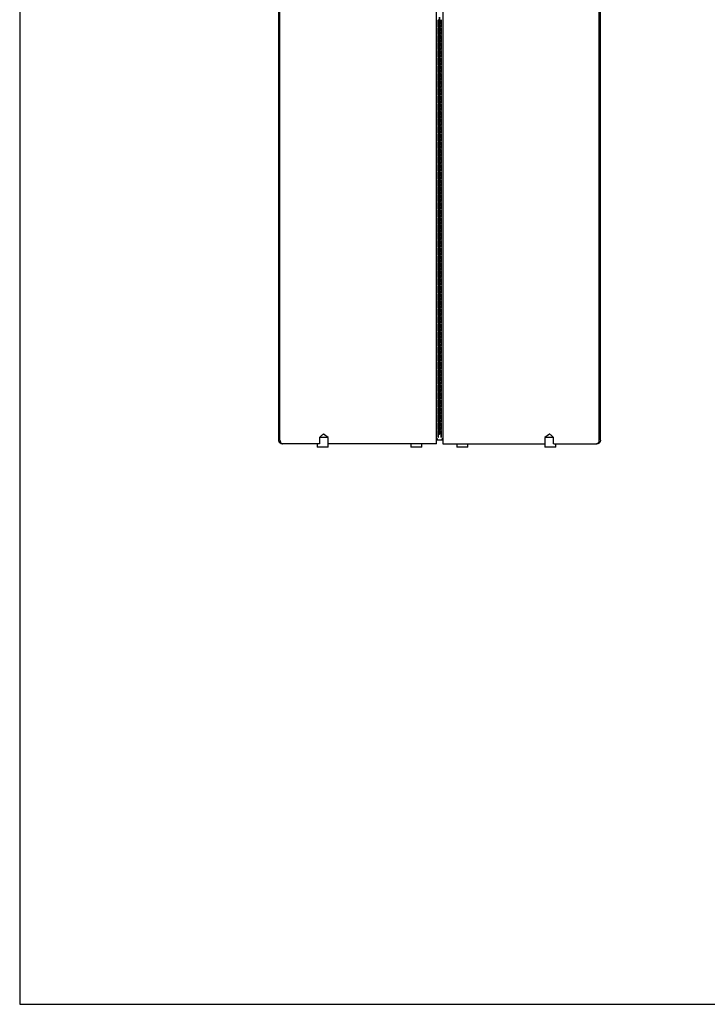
# Model space of a CAD drawing. Header units: millimetres. Extents: x -187 to 3913, y -24 to 2846.
# Tile 1 of 6: x -187 to 811, y -24 to 1407. Entities that reach past the tile are written whole.
import ezdxf

# ---------------------------------------------------------------- set-up
doc = ezdxf.new("R2010")
doc.units = ezdxf.units.MM
doc.header["$LTSCALE"] = 10
doc.layers.add('SCHIZZI', color=9, linetype='Continuous')

msp = doc.modelspace()

# ---------------------------------------------------------------- linework, layer by layer
for p, q in [((418.05, 791.09), (418.05, 2621.09)), ((427.58, 2621.09), (427.58, 791.09)), ((189.32, 796.09), (189.32, 2616.09)), ((190.97, 796.09), (190.97, 2616.09)), ((654.66, 796.09), (654.66, 2616.09)), ((656.31, 796.09), (656.31, 2616.09)), ((420.31, 1406.41), (420.31, 1397.41)), ((421.31, 1397.41), (421.31, 1406.41)), ((422.31, 1410.91), (422.31, 1401.91)), ((423.31, 1401.91), (423.31, 1410.91)), ((424.31, 1406.41), (424.31, 1397.41)), ((425.31, 1397.41), (425.31, 1406.41)), ((420.31, 1395.37), (420.31, 1386.37)), ((421.31, 1386.37), (421.31, 1395.37)), ((422.31, 1399.87), (422.31, 1390.87)), ((422.31, 1388.82), (422.31, 1379.82)), ((423.31, 1390.87), (423.31, 1399.87)), ((423.31, 1379.82), (423.31, 1388.82)), ((424.31, 1395.37), (424.31, 1386.37)), ((425.31, 1386.37), (425.31, 1395.37)), ((420.31, 1384.32), (420.31, 1375.32)), ((421.31, 1375.32), (421.31, 1384.32)), ((422.31, 1377.78), (422.31, 1368.78)), ((423.31, 1368.78), (423.31, 1377.78)), ((424.31, 1384.32), (424.31, 1375.32)), ((425.31, 1375.32), (425.31, 1384.32)), ((420.31, 1373.28), (420.31, 1364.28)), ((420.31, 1362.23), (420.31, 1353.23)), ((421.31, 1364.28), (421.31, 1373.28)), ((421.31, 1353.23), (421.31, 1362.23)), ((422.31, 1366.73), (422.31, 1357.73)), ((423.31, 1357.73), (423.31, 1366.73)), ((424.31, 1373.28), (424.31, 1364.28)), ((424.31, 1362.23), (424.31, 1353.23)), ((425.31, 1364.28), (425.31, 1373.28)), ((425.31, 1353.23), (425.31, 1362.23)), ((420.31, 1351.19), (420.31, 1342.19)), ((421.31, 1342.19), (421.31, 1351.19)), ((422.31, 1355.69), (422.31, 1346.69)), ((423.31, 1346.69), (423.31, 1355.69)), ((424.31, 1351.19), (424.31, 1342.19)), ((425.31, 1342.19), (425.31, 1351.19)), ((420.31, 1340.14), (420.31, 1331.14)), ((421.31, 1331.14), (421.31, 1340.14)), ((422.31, 1344.64), (422.31, 1335.64)), ((422.31, 1333.6), (422.31, 1324.6)), ((423.31, 1335.64), (423.31, 1344.64)), ((423.31, 1324.6), (423.31, 1333.6)), ((424.31, 1340.14), (424.31, 1331.14)), ((425.31, 1331.14), (425.31, 1340.14)), ((420.31, 1329.1), (420.31, 1320.1)), ((420.31, 1318.05), (420.31, 1309.05)), ((421.31, 1320.1), (421.31, 1329.1)), ((421.31, 1309.05), (421.31, 1318.05)), ((422.31, 1322.55), (422.31, 1313.55)), ((423.31, 1313.55), (423.31, 1322.55)), ((424.31, 1329.1), (424.31, 1320.1)), ((424.31, 1318.05), (424.31, 1309.05)), ((425.31, 1320.1), (425.31, 1329.1)), ((425.31, 1309.05), (425.31, 1318.05)), ((420.31, 1307.01), (420.31, 1298.01)), ((421.31, 1298.01), (421.31, 1307.01)), ((422.31, 1311.51), (422.31, 1302.51)), ((423.31, 1302.51), (423.31, 1311.51)), ((424.31, 1307.01), (424.31, 1298.01)), ((425.31, 1298.01), (425.31, 1307.01)), ((420.31, 1295.96), (420.31, 1286.96)), ((421.31, 1286.96), (421.31, 1295.96)), ((422.31, 1300.46), (422.31, 1291.46)), ((422.31, 1289.42), (422.31, 1280.42)), ((423.31, 1291.46), (423.31, 1300.46)), ((423.31, 1280.42), (423.31, 1289.42)), ((424.31, 1295.96), (424.31, 1286.96)), ((425.31, 1286.96), (425.31, 1295.96)), ((420.31, 1284.92), (420.31, 1275.92)), ((420.31, 1273.87), (420.31, 1264.87)), ((421.31, 1275.92), (421.31, 1284.92)), ((421.31, 1264.87), (421.31, 1273.87)), ((422.31, 1278.37), (422.31, 1269.37)), ((423.31, 1269.37), (423.31, 1278.37)), ((424.31, 1284.92), (424.31, 1275.92)), ((424.31, 1273.87), (424.31, 1264.87)), ((425.31, 1275.92), (425.31, 1284.92)), ((425.31, 1264.87), (425.31, 1273.87)), ((420.31, 1262.83), (420.31, 1253.83)), ((421.31, 1253.83), (421.31, 1262.83)), ((422.31, 1267.33), (422.31, 1258.33)), ((423.31, 1258.33), (423.31, 1267.33)), ((424.31, 1262.83), (424.31, 1253.83)), ((425.31, 1253.83), (425.31, 1262.83)), ((420.31, 1251.78), (420.31, 1242.78)), ((421.31, 1242.78), (421.31, 1251.78)), ((422.31, 1256.28), (422.31, 1247.28)), ((422.31, 1245.24), (422.31, 1236.24)), ((423.31, 1247.28), (423.31, 1256.28)), ((423.31, 1236.24), (423.31, 1245.24)), ((424.31, 1251.78), (424.31, 1242.78)), ((425.31, 1242.78), (425.31, 1251.78)), ((420.31, 1240.74), (420.31, 1231.74)), ((421.31, 1231.74), (421.31, 1240.74)), ((422.31, 1234.19), (422.31, 1225.19)), ((423.31, 1225.19), (423.31, 1234.19)), ((424.31, 1240.74), (424.31, 1231.74)), ((425.31, 1231.74), (425.31, 1240.74)), ((420.31, 1229.69), (420.31, 1220.69)), ((420.31, 1218.65), (420.31, 1209.65)), ((421.31, 1220.69), (421.31, 1229.69)), ((421.31, 1209.65), (421.31, 1218.65)), ((422.31, 1223.15), (422.31, 1214.15)), ((423.31, 1214.15), (423.31, 1223.15)), ((424.31, 1229.69), (424.31, 1220.69)), ((424.31, 1218.65), (424.31, 1209.65)), ((425.31, 1220.69), (425.31, 1229.69)), ((425.31, 1209.65), (425.31, 1218.65)), ((420.31, 1207.61), (420.31, 1198.61)), ((421.31, 1198.61), (421.31, 1207.61)), ((422.31, 1212.11), (422.31, 1203.11)), ((423.31, 1203.11), (423.31, 1212.11)), ((424.31, 1207.61), (424.31, 1198.61)), ((425.31, 1198.61), (425.31, 1207.61)), ((420.31, 1196.56), (420.31, 1187.56)), ((421.31, 1187.56), (421.31, 1196.56)), ((422.31, 1201.06), (422.31, 1192.06)), ((422.31, 1190.02), (422.31, 1181.02)), ((423.31, 1192.06), (423.31, 1201.06)), ((423.31, 1181.02), (423.31, 1190.02)), ((424.31, 1196.56), (424.31, 1187.56)), ((425.31, 1187.56), (425.31, 1196.56)), ((420.31, 1185.52), (420.31, 1176.52)), ((420.31, 1174.47), (420.31, 1165.47)), ((421.31, 1176.52), (421.31, 1185.52)), ((421.31, 1165.47), (421.31, 1174.47)), ((422.31, 1178.97), (422.31, 1169.97)), ((423.31, 1169.97), (423.31, 1178.97)), ((424.31, 1185.52), (424.31, 1176.52)), ((424.31, 1174.47), (424.31, 1165.47)), ((425.31, 1176.52), (425.31, 1185.52)), ((425.31, 1165.47), (425.31, 1174.47)), ((420.31, 1163.43), (420.31, 1154.43)), ((421.31, 1154.43), (421.31, 1163.43)), ((422.31, 1167.93), (422.31, 1158.93)), ((423.31, 1158.93), (423.31, 1167.93)), ((424.31, 1163.43), (424.31, 1154.43)), ((425.31, 1154.43), (425.31, 1163.43)), ((420.31, 1152.38), (420.31, 1143.38)), ((421.31, 1143.38), (421.31, 1152.38)), ((422.31, 1156.88), (422.31, 1147.88)), ((422.31, 1145.84), (422.31, 1136.84)), ((423.31, 1147.88), (423.31, 1156.88)), ((423.31, 1136.84), (423.31, 1145.84)), ((424.31, 1152.38), (424.31, 1143.38)), ((425.31, 1143.38), (425.31, 1152.38)), ((420.31, 1141.34), (420.31, 1132.34)), ((421.31, 1132.34), (421.31, 1141.34)), ((422.31, 1134.79), (422.31, 1125.79)), ((423.31, 1125.79), (423.31, 1134.79)), ((424.31, 1141.34), (424.31, 1132.34)), ((425.31, 1132.34), (425.31, 1141.34)), ((420.31, 1130.29), (420.31, 1121.29)), ((420.31, 1119.25), (420.31, 1110.25)), ((421.31, 1121.29), (421.31, 1130.29)), ((421.31, 1110.25), (421.31, 1119.25)), ((422.31, 1123.75), (422.31, 1114.75)), ((423.31, 1114.75), (423.31, 1123.75)), ((424.31, 1130.29), (424.31, 1121.29)), ((424.31, 1119.25), (424.31, 1110.25)), ((425.31, 1121.29), (425.31, 1130.29)), ((425.31, 1110.25), (425.31, 1119.25)), ((420.31, 1108.2), (420.31, 1099.2)), ((421.31, 1099.2), (421.31, 1108.2)), ((422.31, 1112.7), (422.31, 1103.7)), ((423.31, 1103.7), (423.31, 1112.7)), ((424.31, 1108.2), (424.31, 1099.2)), ((425.31, 1099.2), (425.31, 1108.2)), ((420.31, 1097.16), (420.31, 1088.16)), ((421.31, 1088.16), (421.31, 1097.16)), ((422.31, 1101.66), (422.31, 1092.66)), ((422.31, 1090.61), (422.31, 1081.61)), ((423.31, 1092.66), (423.31, 1101.66)), ((423.31, 1081.61), (423.31, 1090.61)), ((424.31, 1097.16), (424.31, 1088.16)), ((425.31, 1088.16), (425.31, 1097.16)), ((420.31, 1086.11), (420.31, 1077.11)), ((420.31, 1075.07), (420.31, 1066.07)), ((421.31, 1077.11), (421.31, 1086.11)), ((421.31, 1066.07), (421.31, 1075.07)), ((422.31, 1079.57), (422.31, 1070.57)), ((423.31, 1070.57), (423.31, 1079.57)), ((424.31, 1086.11), (424.31, 1077.11)), ((424.31, 1075.07), (424.31, 1066.07)), ((425.31, 1077.11), (425.31, 1086.11)), ((425.31, 1066.07), (425.31, 1075.07)), ((420.31, 1064.02), (420.31, 1055.02)), ((421.31, 1055.02), (421.31, 1064.02)), ((422.31, 1068.52), (422.31, 1059.52)), ((423.31, 1059.52), (423.31, 1068.52)), ((424.31, 1064.02), (424.31, 1055.02)), ((425.31, 1055.02), (425.31, 1064.02)), ((420.31, 1052.98), (420.31, 1043.98)), ((421.31, 1043.98), (421.31, 1052.98)), ((422.31, 1057.48), (422.31, 1048.48)), ((422.31, 1046.43), (422.31, 1037.43)), ((423.31, 1048.48), (423.31, 1057.48)), ((423.31, 1037.43), (423.31, 1046.43)), ((424.31, 1052.98), (424.31, 1043.98)), ((425.31, 1043.98), (425.31, 1052.98)), ((420.31, 1041.93), (420.31, 1032.93)), ((420.31, 1030.89), (420.31, 1021.89)), ((421.31, 1032.93), (421.31, 1041.93)), ((421.31, 1021.89), (421.31, 1030.89)), ((422.31, 1035.39), (422.31, 1026.39)), ((423.31, 1026.39), (423.31, 1035.39)), ((424.31, 1041.93), (424.31, 1032.93)), ((424.31, 1030.89), (424.31, 1021.89)), ((425.31, 1032.93), (425.31, 1041.93)), ((425.31, 1021.89), (425.31, 1030.89)), ((420.31, 1019.84), (420.31, 1010.84)), ((421.31, 1010.84), (421.31, 1019.84)), ((422.31, 1024.34), (422.31, 1015.34)), ((423.31, 1015.34), (423.31, 1024.34)), ((424.31, 1019.84), (424.31, 1010.84)), ((425.31, 1010.84), (425.31, 1019.84)), ((420.31, 1008.8), (420.31, 999.8)), ((421.31, 999.8), (421.31, 1008.8)), ((422.31, 1013.3), (422.31, 1004.3)), ((422.31, 1002.25), (422.31, 993.25)), ((423.31, 1004.3), (423.31, 1013.3)), ((423.31, 993.25), (423.31, 1002.25)), ((424.31, 1008.8), (424.31, 999.8)), ((425.31, 999.8), (425.31, 1008.8)), ((420.31, 997.75), (420.31, 988.75)), ((421.31, 988.75), (421.31, 997.75)), ((422.31, 991.21), (422.31, 982.21)), ((423.31, 982.21), (423.31, 991.21)), ((424.31, 997.75), (424.31, 988.75)), ((425.31, 988.75), (425.31, 997.75)), ((420.31, 986.71), (420.31, 977.71)), ((420.31, 975.66), (420.31, 966.66)), ((421.31, 977.71), (421.31, 986.71)), ((421.31, 966.66), (421.31, 975.66)), ((422.31, 980.16), (422.31, 971.16)), ((423.31, 971.16), (423.31, 980.16)), ((424.31, 986.71), (424.31, 977.71)), ((424.31, 975.66), (424.31, 966.66)), ((425.31, 977.71), (425.31, 986.71)), ((425.31, 966.66), (425.31, 975.66)), ((420.31, 964.62), (420.31, 955.62)), ((421.31, 955.62), (421.31, 964.62)), ((422.31, 969.12), (422.31, 960.12)), ((423.31, 960.12), (423.31, 969.12)), ((424.31, 964.62), (424.31, 955.62)), ((425.31, 955.62), (425.31, 964.62)), ((420.31, 953.58), (420.31, 944.58)), ((421.31, 944.58), (421.31, 953.58)), ((422.31, 958.08), (422.31, 949.08)), ((422.31, 947.03), (422.31, 938.03)), ((423.31, 949.08), (423.31, 958.08)), ((423.31, 938.03), (423.31, 947.03)), ((424.31, 953.58), (424.31, 944.58)), ((425.31, 944.58), (425.31, 953.58)), ((420.31, 942.53), (420.31, 933.53)), ((420.31, 931.49), (420.31, 922.49)), ((421.31, 933.53), (421.31, 942.53)), ((421.31, 922.49), (421.31, 931.49)), ((422.31, 935.99), (422.31, 926.99)), ((423.31, 926.99), (423.31, 935.99)), ((424.31, 942.53), (424.31, 933.53)), ((424.31, 931.49), (424.31, 922.49)), ((425.31, 933.53), (425.31, 942.53)), ((425.31, 922.49), (425.31, 931.49)), ((420.31, 920.44), (420.31, 911.44)), ((421.31, 911.44), (421.31, 920.44)), ((422.31, 924.94), (422.31, 915.94)), ((423.31, 915.94), (423.31, 924.94)), ((424.31, 920.44), (424.31, 911.44)), ((425.31, 911.44), (425.31, 920.44)), ((420.31, 909.4), (420.31, 900.4)), ((421.31, 900.4), (421.31, 909.4)), ((422.31, 913.9), (422.31, 904.9)), ((422.31, 902.85), (422.31, 893.85)), ((423.31, 904.9), (423.31, 913.9)), ((423.31, 893.85), (423.31, 902.85)), ((424.31, 909.4), (424.31, 900.4)), ((425.31, 900.4), (425.31, 909.4)), ((420.31, 898.35), (420.31, 889.35)), ((420.31, 887.31), (420.31, 878.31)), ((421.31, 889.35), (421.31, 898.35)), ((421.31, 878.31), (421.31, 887.31)), ((422.31, 891.81), (422.31, 882.81)), ((423.31, 882.81), (423.31, 891.81)), ((424.31, 898.35), (424.31, 889.35)), ((424.31, 887.31), (424.31, 878.31)), ((425.31, 889.35), (425.31, 898.35)), ((425.31, 878.31), (425.31, 887.31)), ((420.31, 876.26), (420.31, 867.26)), ((421.31, 867.26), (421.31, 876.26)), ((422.31, 880.76), (422.31, 871.76)), ((423.31, 871.76), (423.31, 880.76)), ((424.31, 876.26), (424.31, 867.26)), ((425.31, 867.26), (425.31, 876.26)), ((420.31, 865.22), (420.31, 856.22)), ((421.31, 856.22), (421.31, 865.22)), ((422.31, 869.72), (422.31, 860.72)), ((422.31, 858.67), (422.31, 849.67)), ((423.31, 860.72), (423.31, 869.72)), ((423.31, 849.67), (423.31, 858.67)), ((424.31, 865.22), (424.31, 856.22)), ((425.31, 856.22), (425.31, 865.22)), ((420.31, 854.17), (420.31, 845.17)), ((421.31, 845.17), (421.31, 854.17)), ((422.31, 847.63), (422.31, 838.63)), ((423.31, 838.63), (423.31, 847.63)), ((424.31, 854.17), (424.31, 845.17)), ((425.31, 845.17), (425.31, 854.17)), ((420.31, 843.13), (420.31, 834.13)), ((420.31, 832.08), (420.31, 823.08)), ((421.31, 834.13), (421.31, 843.13)), ((421.31, 823.08), (421.31, 832.08)), ((422.31, 836.58), (422.31, 827.58)), ((423.31, 827.58), (423.31, 836.58)), ((424.31, 843.13), (424.31, 834.13)), ((424.31, 832.08), (424.31, 823.08)), ((425.31, 834.13), (425.31, 843.13)), ((425.31, 823.08), (425.31, 832.08)), ((420.31, 821.04), (420.31, 812.04)), ((421.31, 812.04), (421.31, 821.04)), ((422.31, 825.54), (422.31, 816.54)), ((423.31, 816.54), (423.31, 825.54)), ((424.31, 821.04), (424.31, 812.04)), ((425.31, 812.04), (425.31, 821.04)), ((261.13, 800.09), (255.81, 804.15)), ((420.31, 809.99), (420.31, 800.99)), ((421.31, 800.99), (421.31, 809.99)), ((422.31, 814.49), (422.31, 805.49)), ((423.31, 805.49), (423.31, 814.49)), ((424.31, 809.99), (424.31, 800.99)), ((425.31, 800.99), (425.31, 809.99)), ((581.09, 804.27), (575.61, 800.09)), ((195.13, 791.09), (193.48, 791.09)), ((247.93, 791.09), (195.13, 791.09)), ((245.13, 791.09), (245.13, 786.09)), ((248.37, 791.09), (247.93, 791.09)), ((248.37, 800.09), (248.37, 791.09)), ((261.13, 800.09), (248.37, 800.09)), ((261.13, 786.09), (261.13, 800.09)), ((418.05, 791.09), (261.13, 791.09)), ((380.9, 791.09), (380.9, 786.09)), ((396.9, 786.09), (396.9, 791.09)), ((418.3, 797.79), (418.05, 797.79)), ((418.05, 796.89), (427.58, 796.89)), ((421.31, 801.09), (420.31, 801.09)), ((425.31, 801.09), (424.31, 801.09)), ((427.34, 797.79), (427.58, 797.79)), ((427.58, 791.09), (575.61, 791.09)), ((447.84, 791.09), (447.84, 786.09)), ((463.84, 786.09), (463.84, 791.09)), ((575.61, 800.09), (575.61, 786.09)), ((588.01, 800.09), (575.61, 800.09)), ((588.01, 791.09), (588.01, 800.09)), ((588.49, 791.09), (588.01, 791.09)), ((588.49, 791.09), (650.5, 791.09)), ((591.61, 786.09), (591.61, 791.09)), ((652.15, 791.09), (650.5, 791.09)), ((261.13, 786.09), (245.13, 786.09)), ((392.34, 786.09), (380.9, 786.09)), ((396.9, 786.09), (392.34, 786.09)), ((463.84, 786.09), (447.84, 786.09)), ((589.37, 786.09), (575.61, 786.09)), ((591.61, 786.09), (589.37, 786.09))]:
    msp.add_line(p, q)
for centre, start, end in [((420.81, 1406.41), 0, 180), ((424.81, 1406.41), 0, 180), ((420.81, 1397.41), 180, 0), ((420.81, 1395.37), 360, 180), ((422.81, 1401.91), 180, 0), ((422.81, 1399.87), 0, 180), ((422.81, 1390.87), 180, 0), ((422.81, 1388.82), 0, 180), ((424.81, 1397.41), 180, 0), ((424.81, 1395.37), 360, 180), ((420.81, 1386.37), 180, 0), ((420.81, 1384.32), 0, 180), ((420.81, 1375.32), 180, 0), ((422.81, 1379.82), 180, 0), ((422.81, 1377.78), 0, 180), ((424.81, 1386.37), 180, 0), ((424.81, 1384.32), 0, 180), ((424.81, 1375.32), 180, 0), ((420.81, 1373.28), 360, 180), ((420.81, 1364.28), 180, 0), ((420.81, 1362.23), 360, 180), ((422.81, 1368.78), 180, 0), ((422.81, 1366.73), 0, 180), ((424.81, 1373.28), 360, 180), ((424.81, 1364.28), 180, 0), ((424.81, 1362.23), 360, 180), ((420.81, 1353.23), 180, 0), ((420.81, 1351.19), 360, 180), ((422.81, 1357.73), 180, 0), ((422.81, 1355.69), 0, 180), ((422.81, 1346.69), 180, 0), ((424.81, 1353.23), 180, 0), ((424.81, 1351.19), 360, 180), ((420.81, 1342.19), 180, 0), ((420.81, 1340.14), 360, 180), ((420.81, 1331.14), 180, 0), ((422.81, 1344.64), 0, 180), ((422.81, 1335.64), 180, 0), ((422.81, 1333.6), 0, 180), ((424.81, 1342.19), 180, 0), ((424.81, 1340.14), 360, 180), ((424.81, 1331.14), 180, 0), ((420.81, 1329.1), 360, 180), ((420.81, 1320.1), 180, 0), ((420.81, 1318.05), 360, 180), ((422.81, 1324.6), 180, 0), ((422.81, 1322.55), 0, 180), ((424.81, 1329.1), 360, 180), ((424.81, 1320.1), 180, 0), ((424.81, 1318.05), 360, 180), ((420.81, 1309.05), 180, 0), ((420.81, 1307.01), 0, 180), ((422.81, 1313.55), 180, 0), ((422.81, 1311.51), 0, 180), ((422.81, 1302.51), 180, 0), ((424.81, 1309.05), 180, 0), ((424.81, 1307.01), 0, 180), ((420.81, 1298.01), 180, 0), ((420.81, 1295.96), 360, 180), ((422.81, 1300.46), 0, 180), ((422.81, 1291.46), 180, 0), ((422.81, 1289.42), 0, 180), ((424.81, 1298.01), 180, 0), ((424.81, 1295.96), 360, 180), ((420.81, 1286.96), 180, 0), ((420.81, 1284.92), 360, 180), ((420.81, 1275.92), 180, 0), ((420.81, 1273.87), 0, 180), ((422.81, 1280.42), 180, 0), ((422.81, 1278.37), 0, 180), ((424.81, 1286.96), 180, 0), ((424.81, 1284.92), 360, 180), ((424.81, 1275.92), 180, 0), ((424.81, 1273.87), 0, 180), ((420.81, 1264.87), 180, 0), ((420.81, 1262.83), 360, 180), ((422.81, 1269.37), 180, 0), ((422.81, 1267.33), 0, 180), ((424.81, 1264.87), 180, 0), ((424.81, 1262.83), 360, 180), ((420.81, 1253.83), 180, 0), ((420.81, 1251.78), 0, 180), ((422.81, 1258.33), 180, 0), ((422.81, 1256.28), 0, 180), ((422.81, 1247.28), 180, 0), ((422.81, 1245.24), 0, 180), ((424.81, 1253.83), 180, 0), ((424.81, 1251.78), 0, 180), ((420.81, 1242.78), 180, 0), ((420.81, 1240.74), 0, 180), ((420.81, 1231.74), 180, 0), ((422.81, 1236.24), 180, 0), ((422.81, 1234.19), 0, 180), ((424.81, 1242.78), 180, 0), ((424.81, 1240.74), 360, 180), ((424.81, 1231.74), 180, 0), ((420.81, 1229.69), 0, 180), ((420.81, 1220.69), 180, 0), ((420.81, 1218.65), 0, 180), ((422.81, 1225.19), 180, 0), ((422.81, 1223.15), 0, 180), ((424.81, 1229.69), 0, 180), ((424.81, 1220.69), 180, 0), ((424.81, 1218.65), 360, 180), ((420.81, 1209.65), 180, 0), ((420.81, 1207.61), 0, 180), ((422.81, 1214.15), 180, 0), ((422.81, 1212.11), 0, 180), ((422.81, 1203.11), 180, 0), ((424.81, 1209.65), 180, 0), ((424.81, 1207.61), 0, 180), ((420.81, 1198.61), 180, 0), ((420.81, 1196.56), 0, 180), ((422.81, 1201.06), 0, 180), ((422.81, 1192.06), 180, 0), ((422.81, 1190.02), 0, 180), ((424.81, 1198.61), 180, 0), ((424.81, 1196.56), 360, 180), ((420.81, 1187.56), 180, 0), ((420.81, 1185.52), 0, 180), ((420.81, 1176.52), 180, 0), ((420.81, 1174.47), 0, 180), ((422.81, 1181.02), 180, 0), ((422.81, 1178.97), 0, 180), ((424.81, 1187.56), 180, 0), ((424.81, 1185.52), 0, 180), ((424.81, 1176.52), 180, 0), ((424.81, 1174.47), 0, 180), ((420.81, 1165.47), 180, 0), ((420.81, 1163.43), 0, 180), ((422.81, 1169.97), 180, 0), ((422.81, 1167.93), 0, 180), ((424.81, 1165.47), 180, 0), ((424.81, 1163.43), 0, 180), ((420.81, 1154.43), 180, 0), ((420.81, 1152.38), 0, 180), ((422.81, 1158.93), 180, 0), ((422.81, 1156.88), 0, 180), ((422.81, 1147.88), 180, 0), ((422.81, 1145.84), 0, 180), ((424.81, 1154.43), 180, 0), ((424.81, 1152.38), 360, 180), ((420.81, 1143.38), 180, 0), ((420.81, 1141.34), 0, 180), ((420.81, 1132.34), 180, 0), ((420.81, 1130.29), 0, 180), ((422.81, 1136.84), 180, 0), ((422.81, 1134.79), 0, 180), ((424.81, 1143.38), 180, 0), ((424.81, 1141.34), 360, 180), ((424.81, 1132.34), 180, 0), ((424.81, 1130.29), 0, 180), ((420.81, 1121.29), 180, 0), ((420.81, 1119.25), 0, 180), ((422.81, 1125.79), 180, 0), ((422.81, 1123.75), 0, 180), ((424.81, 1121.29), 180, 0), ((424.81, 1119.25), 360, 180), ((420.81, 1110.25), 180, 0), ((420.81, 1108.2), 0, 180), ((422.81, 1114.75), 180, 0), ((422.81, 1112.7), 0, 180), ((422.81, 1103.7), 180, 0), ((422.81, 1101.66), 0, 180), ((424.81, 1110.25), 180, 0), ((424.81, 1108.2), 0, 180), ((420.81, 1099.2), 180, 0), ((420.81, 1097.16), 0, 180), ((420.81, 1088.16), 180, 0), ((422.81, 1092.66), 180, 0), ((422.81, 1090.61), 0, 180), ((424.81, 1099.2), 180, 0), ((424.81, 1097.16), 360, 180), ((424.81, 1088.16), 180, 0), ((420.81, 1086.11), 0, 180), ((420.81, 1077.11), 180, 0), ((420.81, 1075.07), 0, 180), ((422.81, 1081.61), 180, 0), ((422.81, 1079.57), 0, 180), ((424.81, 1086.11), 0, 180), ((424.81, 1077.11), 180, 0), ((424.81, 1075.07), 0, 180), ((420.81, 1066.07), 180, 0), ((420.81, 1064.02), 0, 180), ((422.81, 1070.57), 180, 0), ((422.81, 1068.52), 0, 180), ((422.81, 1059.52), 180, 0), ((424.81, 1066.07), 180, 0), ((424.81, 1064.02), 0, 180), ((420.81, 1055.02), 180, 0), ((420.81, 1052.98), 0, 180), ((422.81, 1057.48), 0, 180), ((422.81, 1048.48), 180, 0), ((422.81, 1046.43), 0, 180), ((424.81, 1055.02), 180, 0), ((424.81, 1052.98), 0, 180), ((420.81, 1043.98), 180, 0), ((420.81, 1041.93), 0, 180), ((420.81, 1032.93), 180, 0), ((420.81, 1030.89), 360, 180), ((422.81, 1037.43), 180, 0), ((422.81, 1035.39), 0, 180), ((424.81, 1043.98), 180, 0), ((424.81, 1041.93), 360, 180), ((424.81, 1032.93), 180, 0), ((424.81, 1030.89), 360, 180), ((420.81, 1021.89), 180, 0), ((420.81, 1019.84), 0, 180), ((422.81, 1026.39), 180, 0), ((422.81, 1024.34), 0, 180), ((424.81, 1021.89), 180, 0), ((424.81, 1019.84), 0, 180), ((420.81, 1010.84), 180, 0), ((420.81, 1008.8), 360, 180), ((422.81, 1015.34), 180, 0), ((422.81, 1013.3), 0, 180), ((422.81, 1004.3), 180, 0), ((422.81, 1002.25), 0, 180), ((424.81, 1010.84), 180, 0), ((424.81, 1008.8), 360, 180), ((420.81, 999.8), 180, 0), ((420.81, 997.75), 360, 180), ((420.81, 988.75), 180, 0), ((422.81, 993.25), 180, 0), ((422.81, 991.21), 0, 180), ((424.81, 999.8), 180, 0), ((424.81, 997.75), 360, 180), ((424.81, 988.75), 180, 0), ((420.81, 986.71), 360, 180), ((420.81, 977.71), 180, 0), ((420.81, 975.66), 360, 180), ((422.81, 982.21), 180, 0), ((422.81, 980.16), 0, 180), ((424.81, 986.71), 360, 180), ((424.81, 977.71), 180, 0), ((424.81, 975.66), 360, 180), ((420.81, 966.66), 180, 0), ((420.81, 964.62), 360, 180), ((422.81, 971.16), 180, 0), ((422.81, 969.12), 0, 180), ((422.81, 960.12), 180, 0), ((424.81, 966.66), 180, 0), ((424.81, 964.62), 360, 180), ((420.81, 955.62), 180, 0), ((420.81, 953.58), 0, 180), ((420.81, 944.58), 180, 0), ((422.81, 958.08), 0, 180), ((422.81, 949.08), 180, 0), ((422.81, 947.03), 0, 180), ((424.81, 955.62), 180, 0), ((424.81, 953.58), 0, 180), ((424.81, 944.58), 180, 0), ((420.81, 942.53), 360, 180), ((420.81, 933.53), 180, 0), ((420.81, 931.49), 360, 180), ((422.81, 938.03), 180, 0), ((422.81, 935.99), 0, 180), ((424.81, 942.53), 360, 180), ((424.81, 933.53), 180, 0), ((424.81, 931.49), 360, 180), ((420.81, 922.49), 180, 0), ((420.81, 920.44), 360, 180), ((422.81, 926.99), 180, 0), ((422.81, 924.94), 0, 180), ((422.81, 915.94), 180, 0), ((424.81, 922.49), 180, 0), ((424.81, 920.44), 360, 180), ((420.81, 911.44), 180, 0), ((420.81, 909.4), 360, 180), ((422.81, 913.9), 0, 180), ((422.81, 904.9), 180, 0), ((422.81, 902.85), 0, 180), ((424.81, 911.44), 180, 0), ((424.81, 909.4), 360, 180), ((420.81, 900.4), 180, 0), ((420.81, 898.35), 360, 180), ((420.81, 889.35), 180, 0), ((420.81, 887.31), 360, 180), ((422.81, 893.85), 180, 0), ((422.81, 891.81), 0, 180), ((424.81, 900.4), 180, 0), ((424.81, 898.35), 360, 180), ((424.81, 889.35), 180, 0), ((424.81, 887.31), 360, 180), ((420.81, 878.31), 180, 0), ((420.81, 876.26), 0, 180), ((422.81, 882.81), 180, 0), ((422.81, 880.76), 0, 180), ((424.81, 878.31), 180, 0), ((424.81, 876.26), 0, 180), ((420.81, 867.26), 180, 0), ((420.81, 865.22), 360, 180), ((422.81, 871.76), 180, 0), ((422.81, 869.72), 0, 180), ((422.81, 860.72), 180, 0), ((422.81, 858.67), 0, 180), ((424.81, 867.26), 180, 0), ((424.81, 865.22), 360, 180), ((420.81, 856.22), 180, 0), ((420.81, 854.17), 0, 180), ((420.81, 845.17), 180, 0), ((422.81, 849.67), 180, 0), ((422.81, 847.63), 0, 180), ((424.81, 856.22), 180, 0), ((424.81, 854.17), 0, 180), ((424.81, 845.17), 180, 0), ((420.81, 843.13), 360, 180), ((420.81, 834.13), 180, 0), ((420.81, 832.08), 360, 180), ((422.81, 838.63), 180, 0), ((422.81, 836.58), 0, 180), ((424.81, 843.13), 360, 180), ((424.81, 834.13), 180, 0), ((424.81, 832.08), 360, 180), ((420.81, 823.08), 180, 0), ((420.81, 821.04), 360, 180), ((422.81, 827.58), 180, 0), ((422.81, 825.54), 0, 180), ((422.81, 816.54), 180, 0), ((424.81, 823.08), 180, 0), ((424.81, 821.04), 360, 180), ((420.81, 812.04), 180, 0), ((420.81, 809.99), 360, 180), ((422.81, 814.49), 0, 180), ((422.81, 805.49), 180, 0), ((424.81, 812.04), 180, 0), ((424.81, 809.99), 360, 180), ((420.81, 800.99), 180, 0), ((424.81, 800.99), 180, 0)]:
    msp.add_arc(centre, 0.5, start, end)
for points, knots in [([(255.81, 804.14), (255.64, 804.26), (255.25, 804.56), (254.63, 804.87), (253.83, 804.86), (252.68, 804.19), (251.25, 802.88), (249.71, 801.41), (248.75, 800.47), (248.37, 800.09)], [0, 0, 0, 0, 0.0654498, 0.1565906, 0.2297094, 0.3369631, 0.5847047, 0.8342379, 1, 1, 1, 1]), ([(588.01, 800.09), (587.71, 800.4), (586.79, 801.35), (585.48, 802.68), (584.24, 803.85), (583.39, 804.52), (582.73, 804.87), (581.97, 804.85), (581.44, 804.56), (581.15, 804.3), (581.09, 804.25)], [0, 0, 0, 0, 0.13932833, 0.42678829, 0.60858487, 0.69953987, 0.79266033, 0.8673673, 0.97695066, 1, 1, 1, 1]), ([(193.48, 791.09), (193.01, 791.15), (192.08, 791.26), (190.83, 792.12), (189.89, 793.39), (189.39, 794.8), (189.34, 795.72), (189.32, 796.09)], [0, 0, 0, 0, 0.2146909, 0.429382, 0.6440677, 0.8587558, 1, 1, 1, 1]), ([(190.97, 796.09), (191.02, 795.53), (191.11, 794.41), (191.83, 792.91), (192.89, 791.78), (194.06, 791.18), (194.83, 791.12), (195.13, 791.09)], [0, 0, 0, 0, 0.2146916, 0.4293832, 0.6440738, 0.8587608, 1, 1, 1, 1]), ([(418.05, 798.02), (418.09, 798.05), (418.22, 798.13), (418.61, 798.26), (419.05, 798.39), (419.32, 798.47), (419.41, 798.49)], [0, 0, 0, 0, 0.1717584, 0.5049098, 0.8380609, 1, 1, 1, 1]), ([(419.41, 798.49), (419.28, 798.28), (419.01, 797.86), (418.61, 797.34), (418.29, 797.02), (418.1, 796.98), (418.05, 796.96)], [0, 0, 0, 0, 0.292532, 0.585064, 0.8775959, 1, 1, 1, 1]), ([(419.41, 798.49), (419.28, 798.39), (419.01, 798.18), (418.61, 797.92), (418.29, 797.76), (418.1, 797.73), (418.05, 797.73)], [0, 0, 0, 0, 0.292532, 0.585064, 0.8775959, 1, 1, 1, 1]), ([(418.67, 797.94), (418.68, 797.96), (418.7, 798.03), (418.87, 798.17), (419.12, 798.33), (419.32, 798.44), (419.41, 798.49)], [0, 0, 0, 0, 0.0962081, 0.4074341, 0.7185521, 1, 1, 1, 1]), ([(426.21, 798.49), (426.42, 798.43), (426.84, 798.32), (427.33, 798.16), (427.51, 798.06), (427.58, 798.02)], [0, 0, 0, 0, 0.3730732, 0.7461464, 1, 1, 1, 1]), ([(427.58, 796.97), (427.52, 796.98), (427.33, 797.02), (427, 797.36), (426.6, 797.88), (426.34, 798.3), (426.21, 798.49)], [0, 0, 0, 0, 0.1278674, 0.4261152, 0.7243646, 1, 1, 1, 1]), ([(426.21, 798.49), (426.32, 798.43), (426.53, 798.32), (426.79, 798.14), (426.94, 798.01), (426.96, 797.94), (426.97, 797.93)], [0, 0, 0, 0, 0.3095825, 0.619165, 0.9287475, 1, 1, 1, 1]), ([(427.58, 797.74), (427.47, 797.76), (427.18, 797.8), (426.72, 798.1), (426.38, 798.37), (426.21, 798.49)], [0, 0, 0, 0, 0.2372822, 0.6460913, 1, 1, 1, 1]), ([(650.5, 791.09), (650.96, 791.15), (651.89, 791.26), (653.14, 792.12), (654.08, 793.39), (654.58, 794.8), (654.64, 795.72), (654.66, 796.09)], [0, 0, 0, 0, 0.2146909, 0.4293821, 0.6440678, 0.858756, 1, 1, 1, 1]), ([(656.31, 796.09), (656.26, 795.53), (656.17, 794.41), (655.45, 792.91), (654.39, 791.78), (653.22, 791.18), (652.45, 791.12), (652.15, 791.09)], [0, 0, 0, 0, 0.2146916, 0.4293831, 0.6440737, 0.8587607, 1, 1, 1, 1])]:
    msp.add_open_spline(points, degree=3, knots=knots)
at = {"layer": 'SCHIZZI', "color": 7, "true_color": 0xffffff}
msp.add_lwpolyline([(3913.04, -23.64), (3912.84, 2846.36), (-186.96, 2846.36), (-186.96, -23.64)], close=True, dxfattribs=at)

doc.saveas('drawing.dxf')
